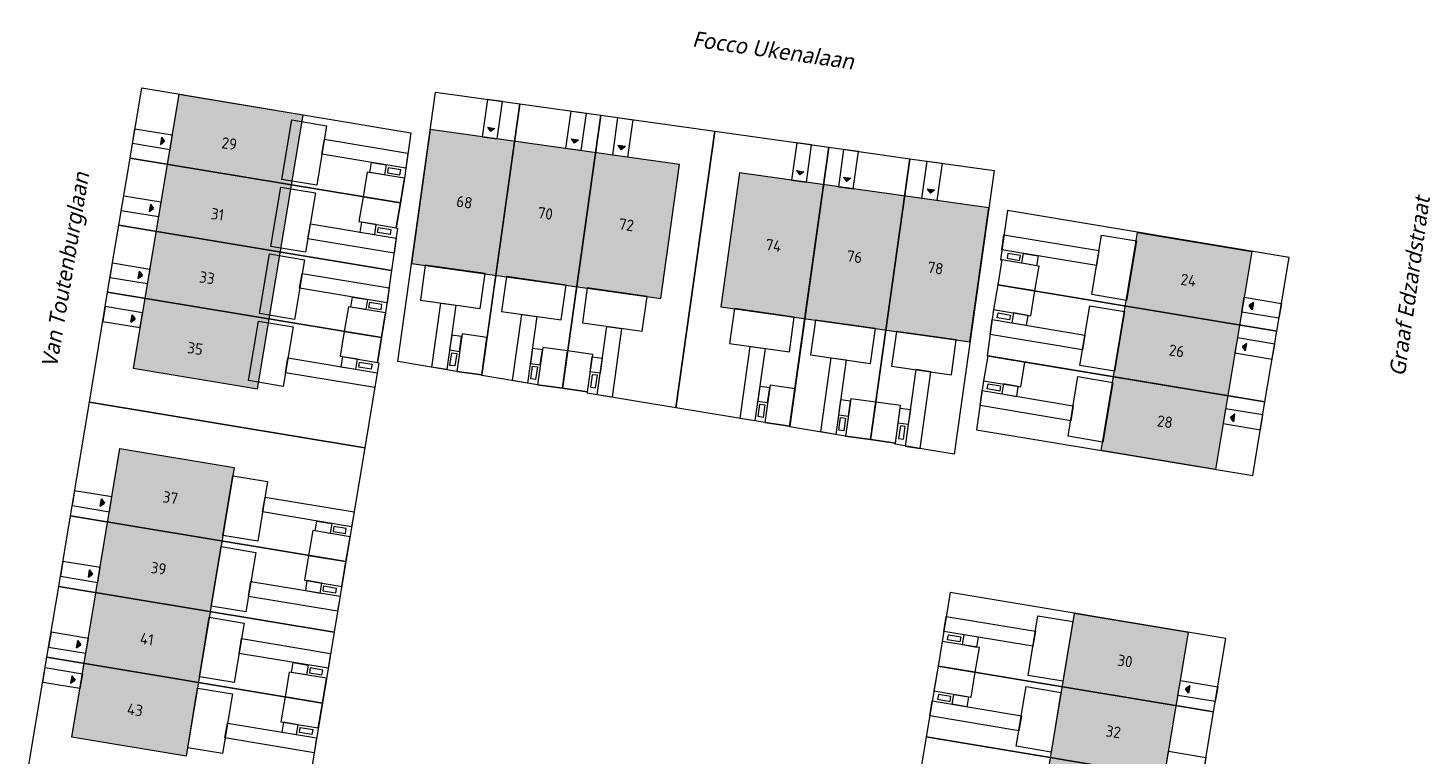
# Model space of a CAD drawing. Header units: metres. Extents: x 253942 to 254810, y 593147 to 593507.
# Tile 5 of 7: x 254088 to 254199, y 593336 to 593394. Entities that reach past the tile are written whole.
import ezdxf
from ezdxf.enums import TextEntityAlignment as Align
from ezdxf.xclip import XClip

# ---------------------------------------------------------------- set-up
doc = ezdxf.new("R2010")
doc.units = ezdxf.units.M
doc.header["$MEASUREMENT"] = 0
doc.header["$XCLIPFRAME"] = 0
for name, color, linetype in [('0 2D arcering', 7, 'Continuous'), ('ZZ 90 Terrein bestrating', 7, 'Continuous'), ('ZZ 90 Terrein bestrating 2D arcering', 7, 'Continuous'), ('ZZ 99 2D tek aankleding', 252, 'Continuous')]:
    doc.layers.add(name, color=color, linetype=linetype)
doc.layers.add('N-WE-OG-BEBOUWING-T18', color=2, linetype='Continuous', lineweight=18)
doc.layers.add('N-WE-OG-TOPOGRAFIE-T18', color=2, linetype='Continuous', lineweight=18)
doc.styles.add('NLCS-ISO-M200-T18', font='NLCS-ISO.ttf', dxfattribs={"height": 0.36})
doc.styles.add('Roelofs', font='segoeui.ttf', dxfattribs={"height": 1.8})

# ---------------------------------------------------------------- blocks, each defined once
blk = doc.blocks.new('Drawing_7_6', base_point=(292211, 199076))
at = {"layer": '0 2D arcering', "linetype": 'Continuous', "lineweight": 0, "true_color": 0x000055}
blk.add_hatch(color=178, dxfattribs=at).paths.add_polyline_path([(314349, 228051), (317971, 249810), (308099, 251453), (304477, 229694)])
at = {"layer": '0 2D arcering', "linetype": 'Continuous', "lineweight": 0, "true_color": 0x7e2d00}
for points in [[(326592, 238028), (346388, 235250), (347881, 245886), (328080, 248665)], [(351159, 234581), (370955, 231802), (372447, 242438), (352651, 245216)]]:
    blk.add_hatch(color=26, dxfattribs=at).paths.add_polyline_path(points)
at = {"layer": '0 2D arcering', "linetype": 'Continuous', "lineweight": 0, "true_color": 0x7f6700}
blk.add_hatch(color=46, dxfattribs=at).paths.add_polyline_path([(384269, 240486), (381386, 223166), (390469, 221654), (393352, 238974)])
at = {"layer": '0 2D arcering', "linetype": 'Continuous', "lineweight": 0, "true_color": 0x004000}
for points in [[(303417, 223329), (299599, 200387), (308682, 198875), (312501, 221817)], [(375412, 187273), (384495, 185761), (388314, 208703), (379231, 210215)]]:
    blk.add_hatch(color=98, dxfattribs=at).paths.add_polyline_path(points)
at = {"color": 2, "linetype": 'Continuous', "lineweight": 0, "ltscale": 0.0004, "flags": 128}
blk.add_lwpolyline([(314349, 228051), (317971, 249810), (308099, 251453), (304477, 229694)], close=True, dxfattribs=at)
at = {"color": 9, "linetype": 'Continuous', "lineweight": 0, "ltscale": 0.0004, "flags": 128}
for points in [[(326592, 238028), (346388, 235250), (347881, 245886), (328080, 248665)], [(351159, 234581), (370955, 231802), (372447, 242438), (352651, 245216)], [(384269, 240486), (393352, 238974), (390469, 221654), (381386, 223166)], [(303417, 223329), (312501, 221817), (308682, 198875), (299599, 200387)], [(375412, 187273), (384495, 185761), (388314, 208703), (379231, 210215)]]:
    blk.add_lwpolyline(points, close=True, dxfattribs=at)

msp = doc.modelspace()

# ---------------------------------------------------------------- hatches: boundary and pattern name
at = {"layer": 'ZZ 90 Terrein bestrating 2D arcering', "linetype": 'Continuous', "lineweight": 0}
for points in [[(254098.66, 593385.43), (254098.56, 593384.84), (254098.9, 593385.09)], [(254135.51, 593384.67), (254134.92, 593384.75), (254135.18, 593384.41)], [(254152.83, 593382.24), (254153.08, 593381.9), (254153.42, 593382.15)], [(254160.08, 593381.22), (254159.49, 593381.3), (254159.74, 593380.96)], [(254097.77, 593380.1), (254097.67, 593379.51), (254098.02, 593379.76)], [(254096.88, 593374.78), (254096.78, 593374.19), (254097.13, 593374.43)], [(254184.78, 593368.44), (254184.88, 593369.03), (254184.53, 593368.78)], [(254183.85, 593362.81), (254183.94, 593363.41), (254183.6, 593363.16)], [(254093.77, 593356.09), (254094.12, 593356.33), (254093.87, 593356.68)], [(254092.84, 593350.46), (254093.18, 593350.71), (254092.93, 593351.05)], [(254091.9, 593344.84), (254092.25, 593345.09), (254092, 593345.43)]]:
    msp.add_hatch(color=7, dxfattribs=at).paths.add_polyline_path(points)
at = {"layer": 'ZZ 90 Terrein bestrating 2D arcering', "linetype": 'Continuous', "lineweight": 0, "true_color": 0x99a3a6}
for points in [[(254124.54, 593386.21), (254124.79, 593385.87), (254125.13, 593386.12)], [(254131.79, 593385.19), (254131.2, 593385.27), (254131.45, 593384.93)], [(254149.11, 593382.76), (254149.36, 593382.42), (254149.7, 593382.67)], [(254185.42, 593372.29), (254185.08, 593372.04), (254185.32, 593371.69)], [(254096.21, 593370.71), (254096.55, 593370.96), (254096.31, 593371.31)], [(254091.53, 593342.63), (254091.43, 593342.04), (254091.78, 593342.28)], [(254180.35, 593341.83), (254180.01, 593341.59), (254180.25, 593341.24)]]:
    msp.add_hatch(color=253, dxfattribs=at).paths.add_polyline_path(points)

# ---------------------------------------------------------------- linework, layer by layer
at = {"layer": 'ZZ 90 Terrein bestrating', "color": 9, "linetype": 'Continuous', "lineweight": 0, "ltscale": 0.0004}
for p, q in [((254098.66, 593385.43), (254098.56, 593384.84)), ((254098.66, 593385.43), (254098.9, 593385.09)), ((254124.54, 593386.21), (254125.13, 593386.12)), ((254124.54, 593386.21), (254124.79, 593385.87)), ((254125.13, 593386.12), (254124.79, 593385.87)), ((254131.79, 593385.19), (254131.2, 593385.27)), ((254131.2, 593385.27), (254131.45, 593384.93)), ((254131.79, 593385.19), (254131.45, 593384.93)), ((254098.56, 593384.84), (254098.9, 593385.09)), ((254135.51, 593384.67), (254134.92, 593384.75)), ((254134.92, 593384.75), (254135.18, 593384.41)), ((254135.51, 593384.67), (254135.18, 593384.41)), ((254149.11, 593382.76), (254149.7, 593382.67)), ((254149.11, 593382.76), (254149.36, 593382.42)), ((254149.7, 593382.67), (254149.36, 593382.42)), ((254152.83, 593382.24), (254153.42, 593382.15)), ((254152.83, 593382.24), (254153.08, 593381.9)), ((254153.42, 593382.15), (254153.08, 593381.9)), ((254160.08, 593381.22), (254159.49, 593381.3)), ((254159.49, 593381.3), (254159.74, 593380.96)), ((254160.08, 593381.22), (254159.74, 593380.96)), ((254097.77, 593380.1), (254097.67, 593379.51)), ((254097.67, 593379.51), (254098.02, 593379.76)), ((254097.77, 593380.1), (254098.02, 593379.76)), ((254096.88, 593374.78), (254096.78, 593374.19)), ((254096.78, 593374.19), (254097.13, 593374.43)), ((254096.88, 593374.78), (254097.13, 593374.43)), ((254185.42, 593372.29), (254185.08, 593372.04)), ((254185.32, 593371.69), (254185.08, 593372.04)), ((254185.42, 593372.29), (254185.32, 593371.69)), ((254096.21, 593370.71), (254096.31, 593371.31)), ((254096.21, 593370.71), (254096.55, 593370.96)), ((254096.31, 593371.31), (254096.55, 593370.96)), ((254184.88, 593369.03), (254184.53, 593368.78)), ((254184.78, 593368.44), (254184.53, 593368.78)), ((254184.78, 593368.44), (254184.88, 593369.03)), ((254183.94, 593363.41), (254183.6, 593363.16)), ((254183.85, 593362.81), (254183.6, 593363.16)), ((254183.85, 593362.81), (254183.94, 593363.41)), ((254093.77, 593356.09), (254093.87, 593356.68)), ((254093.77, 593356.09), (254094.12, 593356.33)), ((254093.87, 593356.68), (254094.12, 593356.33)), ((254092.84, 593350.46), (254092.93, 593351.05)), ((254092.84, 593350.46), (254093.18, 593350.71)), ((254092.93, 593351.05), (254093.18, 593350.71)), ((254091.9, 593344.84), (254092, 593345.43)), ((254092, 593345.43), (254092.25, 593345.09)), ((254091.9, 593344.84), (254092.25, 593345.09)), ((254091.53, 593342.63), (254091.43, 593342.04)), ((254091.43, 593342.04), (254091.78, 593342.28)), ((254091.53, 593342.63), (254091.78, 593342.28)), ((254180.35, 593341.83), (254180.01, 593341.59)), ((254180.35, 593341.83), (254180.25, 593341.24)), ((254180.25, 593341.24), (254180.01, 593341.59))]:
    msp.add_line(p, q, dxfattribs=at)
at = {"layer": 'ZZ 99 2D tek aankleding', "linetype": 'Continuous', "lineweight": 0, "ltscale": 0.0004, "flags": 128}
for points in [[(254097.08, 593389.33), (254118.46, 593385.77), (254117.96, 593382.16), (254117.63, 593380.19), (254096.15, 593383.76)], [(254120.43, 593389), (254127.11, 593388.07), (254124.09, 593366.54), (254122.11, 593366.81), (254117.43, 593367.59)], [(254133.55, 593387.16), (254130.51, 593365.47), (254128.53, 593365.75), (254124.09, 593366.49), (254127.11, 593388.07)], [(254124.56, 593388.42), (254124.14, 593385.45), (254125.33, 593385.29), (254125.75, 593388.26)], [(254131.19, 593387.49), (254132.38, 593387.33), (254131.97, 593384.36), (254130.78, 593384.52)], [(254109.01, 593386.79), (254111.77, 593386.33), (254110.98, 593381.6), (254108.22, 593382.06)], [(254142.62, 593385.89), (254139.53, 593363.92), (254132.47, 593365.09), (254132.49, 593365.19), (254130.51, 593365.47), (254133.55, 593387.16)], [(254134.92, 593386.97), (254136.11, 593386.8), (254135.69, 593383.83), (254134.5, 593384)], [(254099.3, 593384.41), (254096.34, 593384.91), (254096.54, 593386.09), (254099.49, 593385.6)], [(254111.39, 593384.06), (254111.59, 593385.25), (254118.23, 593384.14), (254118.07, 593382.95)], [(254151.68, 593384.62), (254148.57, 593362.46), (254146.59, 593362.74), (254139.53, 593363.92), (254142.62, 593385.89)], [(254158.12, 593383.71), (254154.99, 593361.39), (254153, 593361.67), (254148.56, 593362.41), (254151.68, 593384.62)], [(254150.31, 593384.81), (254149.13, 593384.98), (254148.71, 593382.01), (254149.9, 593381.84)], [(254154.04, 593384.29), (254152.85, 593384.45), (254152.43, 593381.48), (254153.62, 593381.32)], [(254096.15, 593383.76), (254117.63, 593380.19), (254117.3, 593378.21), (254117.4, 593378.2), (254116.93, 593374.83), (254095.26, 593378.43)], [(254116.38, 593382.42), (254115.2, 593382.62), (254115.33, 593383.41), (254116.51, 593383.21)], [(254116.67, 593382.98), (254116.61, 593382.59), (254117.59, 593382.42), (254117.66, 593382.82)], [(254164.8, 593382.78), (254161.63, 593360.24), (254159.37, 593360.61), (254156.95, 593361.02), (254156.97, 593361.12), (254154.99, 593361.39), (254158.12, 593383.71)], [(254160.67, 593383.36), (254160.26, 593380.38), (254159.07, 593380.55), (254159.48, 593383.52)], [(254115, 593382.65), (254114.67, 593380.68), (254117.63, 593380.19), (254117.96, 593382.16)], [(254098.41, 593379.09), (254095.45, 593379.58), (254095.65, 593380.76), (254098.61, 593380.27)], [(254108.12, 593381.46), (254110.89, 593381), (254110.1, 593376.27), (254107.34, 593376.73)], [(254114.67, 593380.68), (254114.34, 593378.71), (254117.3, 593378.21), (254117.63, 593380.19)], [(254110.28, 593377.35), (254110.48, 593378.54), (254117.29, 593377.4), (254117.13, 593376.21)], [(254115.72, 593378.48), (254114.54, 593378.67), (254114.41, 593377.88), (254115.59, 593377.69)], [(254187.27, 593370), (254188.25, 593375.87), (254165.86, 593379.59), (254165.32, 593375.68), (254165.42, 593375.67), (254165.09, 593373.69)], [(254095.26, 593378.43), (254116.93, 593374.83), (254116.46, 593371.46), (254116.13, 593369.49), (254094.37, 593373.11)], [(254115.82, 593377.85), (254115.89, 593378.25), (254116.87, 593378.08), (254116.81, 593377.69)], [(254173.14, 593376.41), (254172.94, 593375.22), (254165.43, 593376.47), (254165.59, 593377.66)], [(254175.32, 593372.45), (254172.56, 593372.91), (254173.35, 593377.64), (254176.11, 593377.18)], [(254097.52, 593373.76), (254094.57, 593374.25), (254094.76, 593375.44), (254097.72, 593374.94)], [(254107.24, 593376.14), (254110, 593375.68), (254109.21, 593370.94), (254106.45, 593371.4)], [(254119.61, 593375.24), (254119.22, 593372.47), (254123.97, 593371.8), (254124.36, 593374.58)], [(254165.42, 593375.67), (254165.09, 593373.69), (254168.05, 593373.2), (254168.38, 593375.17)], [(254166.83, 593375.63), (254166.9, 593376.03), (254165.91, 593376.19), (254165.84, 593375.8)], [(254167.13, 593376.19), (254168.31, 593376), (254168.18, 593375.21), (254167, 593375.4)], [(254109.62, 593373.41), (254109.82, 593374.59), (254116.74, 593373.44), (254116.57, 593372.25)], [(254126.05, 593374.34), (254125.66, 593371.57), (254130.41, 593370.9), (254130.8, 593373.67)], [(254116.13, 593369.49), (254115.8, 593367.51), (254115.91, 593367.5), (254115.79, 593366.68), (254115.74, 593366.37), (254114.8, 593360.73), (254092.92, 593364.37), (254094.37, 593373.11)], [(254132.48, 593373.44), (254132.09, 593370.66), (254136.85, 593370), (254137.24, 593372.77)], [(254186.33, 593364.38), (254187.27, 593370), (254165.09, 593373.69), (254164.76, 593371.72), (254164.25, 593368.05)], [(254165.09, 593373.69), (254164.76, 593371.72), (254167.72, 593371.23), (254168.05, 593373.2)], [(254097.14, 593371.47), (254094.18, 593371.96), (254093.99, 593370.78), (254096.95, 593370.29)], [(254113.5, 593371.95), (254113.17, 593369.98), (254116.13, 593369.49), (254116.46, 593371.46)], [(254114.88, 593371.72), (254113.7, 593371.92), (254113.83, 593372.71), (254115.01, 593372.51)], [(254115.18, 593372.28), (254115.11, 593371.89), (254116.1, 593371.72), (254116.16, 593372.12)], [(254120.85, 593372.24), (254122.04, 593372.08), (254121.32, 593366.95), (254120.14, 593367.14)], [(254174.38, 593366.82), (254171.62, 593367.28), (254172.41, 593372.02), (254175.17, 593371.56)], [(254187.44, 593371.03), (254184.48, 593371.52), (254184.68, 593372.7), (254187.64, 593372.21)], [(254106.35, 593370.81), (254109.11, 593370.35), (254108.32, 593365.62), (254105.56, 593366.08)], [(254127.29, 593371.34), (254128.48, 593371.17), (254127.74, 593365.88), (254126.55, 593366.08)], [(254144.18, 593371.8), (254143.79, 593369.02), (254148.54, 593368.36), (254148.93, 593371.13)], [(254150.61, 593370.89), (254150.23, 593368.12), (254154.98, 593367.45), (254155.37, 593370.23)], [(254172.02, 593369.7), (254171.83, 593368.52), (254164.48, 593369.74), (254164.65, 593370.93)], [(254166.11, 593371.29), (254166.04, 593370.9), (254165.06, 593371.06), (254165.12, 593371.46)], [(254166.21, 593370.67), (254167.39, 593370.47), (254167.52, 593371.26), (254166.34, 593371.46)], [(254113.17, 593369.98), (254112.84, 593368.01), (254115.8, 593367.51), (254116.13, 593369.49)], [(254122.34, 593368.4), (254122.5, 593369.59), (254121.71, 593369.7), (254121.54, 593368.51)], [(254124.51, 593369.51), (254122.53, 593369.79), (254122.11, 593366.81), (254124.09, 593366.54)], [(254135.21, 593370.23), (254134.45, 593364.76), (254133.26, 593364.96), (254134.03, 593370.39)], [(254157.05, 593369.99), (254156.66, 593367.22), (254161.41, 593366.55), (254161.8, 593369.32)], [(254128.75, 593367.33), (254128.92, 593368.52), (254128.12, 593368.63), (254127.96, 593367.44)], [(254130.92, 593368.44), (254128.94, 593368.72), (254128.53, 593365.75), (254130.51, 593365.47)], [(254145.42, 593368.79), (254146.61, 593368.63), (254145.8, 593362.87), (254144.62, 593363.07)], [(254187.1, 593368.97), (254184.14, 593369.47), (254183.94, 593368.28), (254186.9, 593367.79)], [(254108.5, 593366.7), (254108.7, 593367.88), (254115.8, 593366.7), (254115.79, 593366.68), (254115.66, 593365.89), (254115.6, 593365.52)], [(254114.23, 593367.78), (254113.04, 593367.97), (254112.91, 593367.18), (254114.09, 593366.99)], [(254114.32, 593367.15), (254114.39, 593367.55), (254115.38, 593367.38), (254115.31, 593366.99)], [(254121.71, 593368.29), (254122.11, 593368.23), (254121.97, 593367.24), (254121.57, 593367.29)], [(254132.91, 593368.16), (254130.92, 593368.44), (254130.51, 593365.47), (254132.49, 593365.19)], [(254132.71, 593366.78), (254132.88, 593367.96), (254133.67, 593367.85), (254133.5, 593366.67)], [(254151.86, 593367.89), (254153.05, 593367.72), (254152.22, 593361.8), (254151.03, 593362)], [(254163.97, 593366.07), (254163.42, 593362.18), (254185.36, 593358.53), (254186.33, 593364.38), (254164.3, 593368.05)], [(254164.3, 593368.05), (254163.97, 593366.07), (254166.93, 593365.58), (254167.26, 593367.55)], [(254128.13, 593367.22), (254128.52, 593367.16), (254128.38, 593366.17), (254127.99, 593366.23)], [(254133.28, 593366.5), (254132.88, 593366.55), (254132.74, 593365.56), (254133.14, 593365.5)], [(254159.78, 593366.78), (254158.59, 593366.95), (254157.74, 593360.88), (254158.93, 593360.69)], [(254173.45, 593361.2), (254170.69, 593361.66), (254171.47, 593366.4), (254174.24, 593365.94)], [(254146.81, 593364.33), (254146.98, 593365.51), (254146.19, 593365.62), (254146.02, 593364.44)], [(254148.99, 593365.43), (254147.01, 593365.71), (254146.59, 593362.74), (254148.57, 593362.46)], [(254171.09, 593364.08), (254170.89, 593362.89), (254163.69, 593364.09), (254163.86, 593365.28)], [(254165.32, 593365.65), (254165.25, 593365.25), (254164.26, 593365.42), (254164.33, 593365.81)], [(254165.41, 593365.02), (254166.6, 593364.82), (254166.73, 593365.61), (254165.55, 593365.81)], [(254092.92, 593364.37), (254114.8, 593360.73), (254113.3, 593351.7), (254091.42, 593355.34)], [(254146.19, 593364.21), (254146.59, 593364.16), (254146.45, 593363.16), (254146.05, 593363.22)], [(254153.23, 593363.26), (254153.39, 593364.45), (254152.6, 593364.56), (254152.44, 593363.37)], [(254155.4, 593364.37), (254153.42, 593364.64), (254153, 593361.67), (254154.99, 593361.39)], [(254157.38, 593364.09), (254155.4, 593364.37), (254154.99, 593361.39), (254156.97, 593361.12)], [(254152.61, 593363.14), (254153, 593363.09), (254152.86, 593362.1), (254152.47, 593362.15)], [(254157.19, 593362.7), (254157.35, 593363.89), (254158.15, 593363.78), (254157.98, 593362.59)], [(254186.16, 593363.35), (254183.2, 593363.84), (254183.01, 593362.66), (254185.97, 593362.17)], [(254157.75, 593362.42), (254157.36, 593362.48), (254157.22, 593361.49), (254157.62, 593361.43)], [(254104.32, 593358.52), (254107.08, 593358.06), (254106.3, 593353.32), (254103.53, 593353.78)], [(254094.71, 593356.84), (254091.75, 593357.33), (254091.55, 593356.15), (254094.51, 593355.66)], [(254106.68, 593355.64), (254106.88, 593356.82), (254113.95, 593355.65), (254113.76, 593354.46)], [(254091.42, 593355.34), (254113.3, 593351.7), (254112.36, 593346.08), (254090.48, 593349.72)], [(254110.67, 593354.16), (254110.34, 593352.19), (254113.3, 593351.7), (254113.63, 593353.67)], [(254112.05, 593353.93), (254110.86, 593354.13), (254111, 593354.92), (254112.18, 593354.72)], [(254112.34, 593354.49), (254112.28, 593354.1), (254113.26, 593353.93), (254113.33, 593354.33)], [(254103.39, 593352.89), (254106.15, 593352.43), (254105.36, 593347.7), (254102.6, 593348.16)], [(254110.34, 593352.19), (254110.01, 593350.22), (254112.97, 593349.73), (254113.3, 593351.7)], [(254093.77, 593351.22), (254090.81, 593351.71), (254090.62, 593350.53), (254093.58, 593350.03)], [(254090.48, 593349.72), (254112.36, 593346.08), (254111.43, 593340.45), (254089.55, 593344.1)], [(254105.57, 593348.93), (254105.76, 593350.12), (254112.84, 593348.94), (254112.64, 593347.75)], [(254111.39, 593349.99), (254110.21, 593350.19), (254110.08, 593349.4), (254111.26, 593349.2)], [(254111.49, 593349.36), (254111.56, 593349.76), (254112.54, 593349.6), (254112.48, 593349.2)], [(254182.24, 593339.75), (254183.21, 593345.59), (254161.32, 593349.24), (254160.35, 593343.39)], [(254170.27, 593342.19), (254167.5, 593342.65), (254168.29, 593347.39), (254171.05, 593346.93)], [(254102.45, 593347.27), (254105.21, 593346.81), (254104.42, 593342.08), (254101.66, 593342.54)], [(254168.09, 593346.16), (254167.89, 593344.97), (254160.81, 593346.15), (254161.01, 593347.33)], [(254092.84, 593345.6), (254089.88, 593346.09), (254089.68, 593344.9), (254092.64, 593344.41)], [(254104.81, 593344.39), (254105.01, 593345.58), (254112.08, 593344.4), (254111.89, 593343.22)], [(254160.68, 593345.36), (254160.35, 593343.39), (254163.31, 593342.9), (254163.64, 593344.87)], [(254162.16, 593345.72), (254162.09, 593345.33), (254161.11, 593345.49), (254161.17, 593345.89)], [(254162.26, 593345.1), (254163.44, 593344.9), (254163.57, 593345.69), (254162.39, 593345.89)], [(254089.55, 593344.1), (254111.43, 593340.45), (254109.92, 593331.42), (254088.04, 593335.07)], [(254092.17, 593341.61), (254089.21, 593342.1), (254089.41, 593343.29), (254092.37, 593342.79)], [(254108.8, 593342.92), (254108.47, 593340.95), (254111.43, 593340.45), (254111.75, 593342.43)], [(254110.18, 593342.69), (254108.99, 593342.89), (254109.12, 593343.68), (254110.31, 593343.48)], [(254110.47, 593343.25), (254110.41, 593342.85), (254111.39, 593342.69), (254111.46, 593343.08)], [(254181.3, 593334.12), (254182.24, 593339.75), (254160.35, 593343.39), (254159.42, 593337.77)], [(254160.35, 593343.39), (254160.02, 593341.42), (254162.98, 593340.92), (254163.31, 593342.9)], [(254182.37, 593340.57), (254179.41, 593341.07), (254179.61, 593342.25), (254182.57, 593341.76)], [(254101.51, 593341.65), (254104.28, 593341.19), (254103.49, 593336.45), (254100.73, 593336.91)], [(254108.47, 593340.95), (254108.14, 593338.97), (254111.1, 593338.48), (254111.43, 593340.45)], [(254161.31, 593340.59), (254161.37, 593340.99), (254160.39, 593341.15), (254160.32, 593340.76)], [(254161.6, 593341.15), (254162.78, 593340.96), (254162.65, 593340.17), (254161.47, 593340.36)], [(254169.33, 593336.57), (254166.57, 593337.03), (254167.36, 593341.77), (254170.12, 593341.31)], [(254166.97, 593339.45), (254166.77, 593338.26), (254159.69, 593339.44), (254159.89, 593340.63)], [(254103.69, 593337.69), (254103.89, 593338.87), (254110.97, 593337.69), (254110.77, 593336.51)], [(254109.52, 593338.74), (254108.34, 593338.94), (254108.2, 593338.15), (254109.39, 593337.95)], [(254109.62, 593338.12), (254109.68, 593338.51), (254110.67, 593338.35), (254110.6, 593337.96)], [(254180.36, 593328.5), (254181.3, 593334.12), (254159.42, 593337.77), (254158.48, 593332.14)], [(254181.44, 593334.95), (254178.48, 593335.44), (254178.67, 593336.63), (254181.63, 593336.14)]]:
    msp.add_lwpolyline(points, close=True, dxfattribs=at)

# ---------------------------------------------------------------- block references
at = {"color": 4, "linetype": 'Continuous', "lineweight": 0, "ltscale": 0.002}
ref = msp.add_blockref('Drawing_7_6', (254084.14, 593336.44), dxfattribs=dict(at, xscale=0.001, yscale=0.001, zscale=0.001))
XClip(ref).set_block_clipping_path([(-51374.7162290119, -151844.014175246), (638386.6877923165, 386871.1533912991)])

# ---------------------------------------------------------------- texts
at = {"layer": 'N-WE-OG-BEBOUWING-T18', "style": 'NLCS-ISO-M200-T18', "oblique": 360}
for s, p in [('29', (254104.04, 593384.91)), ('68', (254122.72, 593380.26)), ('31', (254103.1, 593379.29)), ('70', (254129.15, 593379.36)), ('72', (254135.59, 593378.46)), ('74', (254147.28, 593376.82)), ('76', (254153.72, 593375.92)), ('78', (254160.15, 593375.02)), ('33', (254102.27, 593374.25)), ('24', (254180.25, 593374.06)), ('35', (254101.33, 593368.63)), ('26', (254179.31, 593368.44)), ('28', (254178.38, 593362.81)), ('37', (254099.36, 593356.78)), ('39', (254098.42, 593351.16)), ('41', (254097.49, 593345.54)), ('30', (254175.21, 593343.8)), ('43', (254096.55, 593339.92)), ('32', (254174.28, 593338.18))]:
    msp.add_text(s, height=0.9, rotation=351.7, dxfattribs=at).set_placement(p, align=Align.MIDDLE)
at = {"layer": 'N-WE-OG-TOPOGRAFIE-T18', "color": 6, "style": 'Roelofs', "oblique": 10}
for s, rotation, p in [('Focco Ukenalaan', 351.8, (254147.28, 593392.36)), ('Graaf Edzardstraat', 82, (254197.78, 593373.6))]:
    msp.add_text(s, height=1.25, rotation=rotation, dxfattribs=at).set_placement(p, align=Align.MIDDLE)
at = {"layer": 'N-WE-OG-TOPOGRAFIE-T18', "style": 'Roelofs', "oblique": 10}
msp.add_text('Van Toutenburglaan', height=1.25, rotation=80.55, dxfattribs=at).set_placement((254091.18, 593374.89), align=Align.MIDDLE)

doc.saveas('drawing.dxf')
